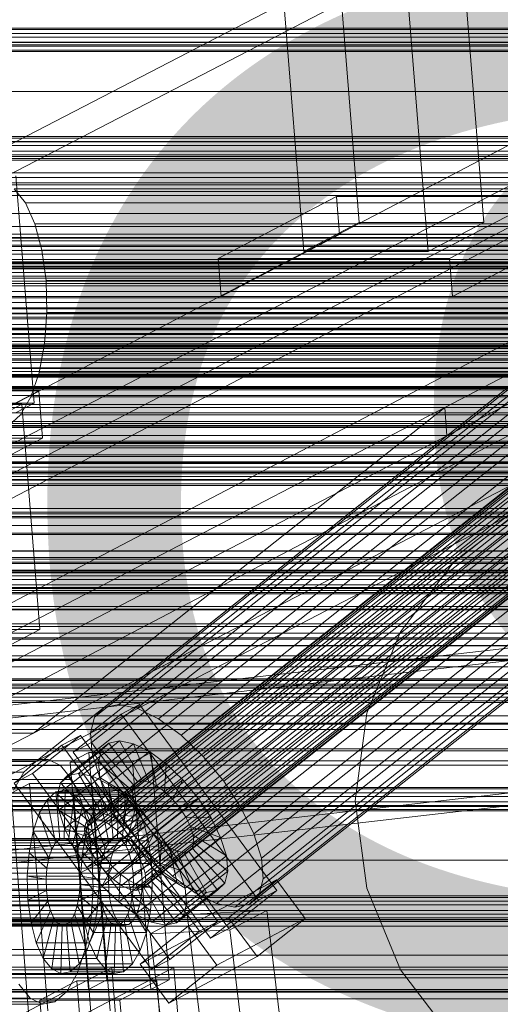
# Model space of a CAD drawing. Header units: millimetres. Extents: x -4738 to 65662, y -68080 to 6847.
# Tile 169 of 256: x -1139 to -1040, y -33972 to -33768. Entities that reach past the tile are written whole.
import ezdxf

# ---------------------------------------------------------------- set-up
doc = ezdxf.new("R2010")
doc.units = ezdxf.units.MM
for name, color, linetype, lineweight in [('COTAS_O', 1, 'Continuous', 0), ('frontal_briquetadora', 7, 'Continuous', 0), ('frontal_C03', 7, 'Continuous', 0), ('frontal_C10', 7, 'Continuous', 0), ('frontal_dosificador', 7, 'Continuous', 0), ('frontal_secador', 7, 'Continuous', 0)]:
    doc.layers.add(name, color=color, linetype=linetype, lineweight=lineweight)
doc.dimstyles.new('R19_100', dxfattribs={"dimtxt": 250, "dimasz": 150, "dimexe": 150, "dimexo": 80, "dimgap": 100, "dimtad": 1, "dimtih": 1, "dimtoh": 1, "dimdsep": 46, "dimcen": 0.09, "dimadec": 0, "dimazin": 0, "dimtfac": 1, "dimtdec": 4, "dimtofl": 0, "dimtmove": 0, "dimatfit": 3, "dimfxl": 1, "dimtolj": 1, "dimtzin": 0, "dimarcsym": 0})

# ---------------------------------------------------------------- blocks, each defined once
blk = doc.blocks.new('DIM_R31_47')
at = {"layer": 'COTAS_O'}
for p, q in [((-1725, -31700), (-1025, -31700)), ((-1025, -31700), (-1070, -31850)), ((-1025, -34400), (-1025, -31700)), ((-1025, -31700), (-980, -31850)), ((-1025, -34400), (-1070, -34250)), ((-1025, -34400), (-980, -34250)), ((-1725, -34400), (-1025, -34400))]:
    blk.add_line(p, q, dxfattribs=at)
blk.add_text('2700 O', height=250, rotation=90, dxfattribs=at).set_placement((-1125, -33050))
blk = doc.blocks.new('DIM_R31_48')
at = {"layer": 'COTAS_O'}
for p, q in [((-1725, -33700), (-1575, -33655)), ((1725, -33700), (1575, -33655)), ((-1725, -34400), (-1725, -33700)), ((-1725, -33700), (1725, -33700)), ((-1725, -33700), (-1575, -33745)), ((1725, -33700), (1575, -33745)), ((1725, -34400), (1725, -33700))]:
    blk.add_line(p, q, dxfattribs=at)
blk.add_text('3450 O', height=250, dxfattribs=at).set_placement((0, -33600))
blk = doc.blocks.new('DIM_R31_53')
at = {"layer": 'COTAS_O'}
for p, q in [((-1480, -33670), (-780, -33670)), ((-780, -33670), (-825, -33820)), ((-780, -36000), (-780, -33670)), ((-780, -33670), (-735, -33820)), ((-780, -36000), (-825, -35850)), ((-780, -36000), (-735, -35850)), ((-1480, -36000), (-780, -36000))]:
    blk.add_line(p, q, dxfattribs=at)
blk.add_text('2330 O', height=250, rotation=90, dxfattribs=at).set_placement((-880, -34835))
blk = doc.blocks.new('DIM_R31_55')
at = {"layer": 'COTAS_O'}
for p, q in [((-1400, -33000), (-700, -33000)), ((-700, -33000), (-745, -33150)), ((-700, -36000), (-700, -33000)), ((-700, -33000), (-655, -33150)), ((-700, -36000), (-745, -35850)), ((-700, -36000), (-655, -35850)), ((-1400, -36000), (-700, -36000))]:
    blk.add_line(p, q, dxfattribs=at)
blk.add_text('3000 O', height=250, rotation=90, dxfattribs=at).set_placement((-800, -34500))

msp = doc.modelspace()

# ---------------------------------------------------------------- linework, layer by layer
at = {"layer": 'frontal_briquetadora'}
for p, q in [((-630, -33900), (-1405, -33900)), ((-630, -33900.878), (-1405, -33900.878)), ((-1260, -33901), (-900, -33901)), ((-1260, -33906.194), (-900, -33906.194)), ((-630, -33907.878), (-1405, -33907.878)), ((-630, -33913.97), (-1405, -33913.97)), ((-630, -33921.759), (-1405, -33921.759)), ((-630, -33931.209), (-1405, -33931.209)), ((-630, -33942.282), (-1405, -33942.282)), ((-630, -33954.93), (-1405, -33954.93)), ((-630, -33969.097), (-1405, -33969.097))]:
    msp.add_line(p, q, dxfattribs=at)
at = {"layer": 'frontal_C03'}
for p, q in [((1250, -33770.033), (-1250, -33770.033)), ((1250, -33770.35), (-1250, -33770.35)), ((1250, -33771.144), (-1250, -33771.144)), ((-1250, -33771.908), (1250, -33771.908)), ((1250, -33773.031), (-1250, -33773.031)), ((1250, -33773.795), (-1250, -33773.795)), ((1250, -33774.589), (-1250, -33774.589)), ((1250, -33774.906), (-1250, -33774.906)), ((1250, -33792.491), (-1250, -33792.491)), ((1250, -33792.808), (-1250, -33792.808)), ((1250, -33793.602), (-1250, -33793.602)), ((-1250, -33794.366), (1250, -33794.366)), ((1250, -33795.489), (-1250, -33795.489)), ((1250, -33796.253), (-1250, -33796.253)), ((1250, -33797.047), (-1250, -33797.047)), ((1250, -33797.363), (-1250, -33797.363)), ((1250, -33814.949), (-1250, -33814.949)), ((1250, -33815.265), (-1250, -33815.265)), ((1250, -33816.059), (-1250, -33816.059)), ((-1250, -33816.823), (1250, -33816.823)), ((1250, -33817.946), (-1250, -33817.946)), ((1250, -33818.71), (-1250, -33818.71)), ((1250, -33819.504), (-1250, -33819.504)), ((1250, -33819.821), (-1250, -33819.821)), ((1250, -33825.584), (-1250, -33825.584)), ((1250, -33825.878), (-1250, -33825.878)), ((1250, -33829.043), (-1250, -33829.043)), ((1250, -33829.881), (-1250, -33829.881)), ((1250, -33835.73), (-1250, -33835.73)), ((1250, -33836.983), (-1250, -33836.983)), ((1250, -33837.406), (-1250, -33837.406)), ((1250, -33837.723), (-1250, -33837.723)), ((1250, -33838.517), (-1250, -33838.517)), ((-1250, -33839.281), (1250, -33839.281)), ((1496, -33840.377), (-1496, -33840.377)), ((1496, -33840.495), (-1496, -33840.495)), ((1250, -33840.404), (-1250, -33840.404)), ((1250, -33841.168), (-1250, -33841.168)), ((1496, -33841.761), (-1496, -33841.761)), ((1496, -33842.096), (-1496, -33842.096)), ((1250, -33841.962), (-1250, -33841.962)), ((1250, -33842.279), (-1250, -33842.279)), ((1496, -33844.435), (-1496, -33844.435)), ((1496, -33844.937), (-1496, -33844.937)), ((-1250, -33844.625), (1250, -33844.625)), ((1250, -33846.104), (-1250, -33846.104)), ((-1496, -33847.994), (1496, -33847.994)), ((1496, -33848.585), (-1496, -33848.585)), ((1496, -33851.894), (-1496, -33851.894)), ((1496, -33852.485), (-1496, -33852.485)), ((1496, -33855.542), (-1496, -33855.542)), ((1250, -33854.375), (-1250, -33854.375)), ((1496, -33856.043), (-1496, -33856.043)), ((1250, -33855.854), (-1250, -33855.854)), ((1250, -33856.542), (-1250, -33856.542)), ((1250, -33856.918), (-1250, -33856.918)), ((1496, -33858.383), (-1496, -33858.383)), ((1496, -33858.718), (-1496, -33858.718)), ((1250, -33859.864), (-1250, -33859.864)), ((1496, -33859.984), (-1496, -33859.984)), ((1496, -33860.101), (-1496, -33860.101)), ((1250, -33860.181), (-1250, -33860.181)), ((1250, -33860.974), (-1250, -33860.974)), ((-1250, -33861.739), (1250, -33861.739)), ((1250, -33862.042), (-1250, -33862.042)), ((1250, -33862.862), (-1250, -33862.862)), ((1250, -33863.495), (-1250, -33863.495)), ((1250, -33863.626), (-1250, -33863.626)), ((1250, -33864.42), (-1250, -33864.42)), ((1250, -33864.736), (-1250, -33864.736)), ((1250, -33864.749), (-1250, -33864.749)), ((1250, -33869.528), (-1250, -33869.528)), ((1250, -33870.598), (-1250, -33870.598)), ((1250, -33871.133), (-1250, -33871.133)), ((1250, -33871.435), (-1250, -33871.435)), ((1250, -33874.601), (-1250, -33874.601)), ((1250, -33874.895), (-1250, -33874.895)), ((1496, -33878.238), (-1496, -33878.238)), ((1496, -33878.356), (-1496, -33878.356)), ((1496, -33879.622), (-1496, -33879.622)), ((1496, -33879.957), (-1496, -33879.957)), ((-1579, -33880.615), (1579, -33880.615)), ((1496, -33882.297), (-1496, -33882.297)), ((-1250, -33880.914), (1250, -33880.914)), ((1250, -33882.322), (-1250, -33882.322)), ((1496, -33882.798), (-1496, -33882.798)), ((1250, -33882.638), (-1250, -33882.638)), ((1250, -33882.807), (-1250, -33882.807)), ((1250, -33883.432), (-1250, -33883.432)), ((-1250, -33884.196), (1250, -33884.196)), ((-1496, -33885.855), (1496, -33885.855)), ((1250, -33885.319), (-1250, -33885.319)), ((1250, -33886.083), (-1250, -33886.083)), ((1496, -33886.446), (-1496, -33886.446)), ((1250, -33886.877), (-1250, -33886.877)), ((1250, -33887.194), (-1250, -33887.194)), ((1496, -33889.755), (-1496, -33889.755)), ((1496, -33890.346), (-1496, -33890.346)), ((1496, -33893.403), (-1496, -33893.403)), ((1496, -33893.905), (-1496, -33893.905)), ((1250, -33893.394), (-1250, -33893.394)), ((1496, -33896.244), (-1496, -33896.244)), ((1496, -33896.579), (-1496, -33896.579)), ((1250, -33895.287), (-1250, -33895.287)), ((1496, -33897.845), (-1496, -33897.845)), ((1496, -33897.963), (-1496, -33897.963)), ((1250, -33904.779), (-1250, -33904.779)), ((1250, -33905.068), (-1250, -33905.068)), ((1250, -33905.096), (-1250, -33905.096)), ((1250, -33905.89), (-1250, -33905.89)), ((-1250, -33906.654), (1250, -33906.654)), ((1250, -33906.673), (-1250, -33906.673)), ((1250, -33907.777), (-1250, -33907.777)), ((1250, -33908.541), (-1250, -33908.541)), ((1250, -33909.335), (-1250, -33909.335)), ((1250, -33909.652), (-1250, -33909.652)), ((1250, -33914.159), (-1250, -33914.159)), ((1250, -33915.232), (-1250, -33915.232)), ((1250, -33919.283), (-1250, -33919.283)), ((1250, -33919.66), (-1250, -33919.66)), ((-1579, -33922.615), (1579, -33922.615)), ((1250, -33927.237), (-1250, -33927.237)), ((1250, -33927.553), (-1250, -33927.553)), ((1250, -33928.347), (-1250, -33928.347)), ((-1250, -33929.112), (1250, -33929.112)), ((1250, -33930.234), (-1250, -33930.234)), ((1250, -33930.999), (-1250, -33930.999)), ((1250, -33931.793), (-1250, -33931.793)), ((1250, -33932.109), (-1250, -33932.109)), ((1250, -33949.694), (-1250, -33949.694)), ((1250, -33950.011), (-1250, -33950.011)), ((1250, -33950.805), (-1250, -33950.805)), ((-1250, -33951.569), (1250, -33951.569)), ((1250, -33952.692), (-1250, -33952.692)), ((1250, -33953.456), (-1250, -33953.456)), ((1250, -33954.25), (-1250, -33954.25)), ((1250, -33954.567), (-1250, -33954.567))]:
    msp.add_line(p, q, dxfattribs=at)
at = {"layer": 'frontal_C10'}
for p, q in [((-819.886, -33679.922), (-1279.266, -33920.495)), ((-1242.446, -33920.495), (-783.067, -33679.922)), ((-1146.168, -33796.641), (-973.846, -33707.108)), ((-973.38, -33712.988), (-1145.702, -33802.521)), ((-1276.132, -33959.683), (-816.753, -33719.11)), ((-1239.313, -33959.683), (-779.933, -33719.11)), ((-1076.126, -33723.317), (-1069.171, -33810.301)), ((-1043.397, -33810.301), (-1050.353, -33723.317)), ((-1080.656, -33816.315), (-1087.611, -33729.331)), ((-1061.837, -33729.331), (-1054.882, -33816.315)), ((-821.707, -33729.188), (-1051.469, -33848.566)), ((-1051.002, -33854.446), (-821.24, -33735.068)), ((-962.341, -33784.192), (-1121.964, -33910.666)), ((-959.319, -33783.568), (-1118.942, -33910.043)), ((-955.476, -33784.376), (-1115.099, -33910.851)), ((-964.339, -33786.204), (-1123.962, -33912.678)), ((-940.564, -33787.946), (-1125.727, -33934.656)), ((-939.857, -33787.233), (-1125.019, -33933.943)), ((-938.785, -33787.012), (-1123.948, -33933.722)), ((-937.424, -33787.298), (-1122.587, -33934.009)), ((-935.865, -33788.072), (-1121.028, -33934.783)), ((-951.077, -33786.56), (-1110.7, -33913.035)), ((-940.86, -33789.103), (-1126.023, -33935.813)), ((-940.725, -33790.624), (-1125.887, -33937.334)), ((-965.175, -33789.468), (-1124.798, -33915.943)), ((-934.215, -33789.281), (-1119.377, -33935.992)), ((-946.419, -33789.972), (-1106.042, -33916.447)), ((-940.167, -33792.406), (-1125.329, -33939.117)), ((-932.586, -33790.843), (-1117.748, -33937.553)), ((-1116.251, -33939.361), (-931.089, -33792.65)), ((-964.792, -33793.762), (-1124.415, -33920.236)), ((-939.224, -33794.328), (-1124.387, -33941.039)), ((-929.826, -33794.581), (-1114.988, -33941.291)), ((-941.822, -33794.379), (-1101.444, -33920.853)), ((-1256.266, -33916.019), (-1026.503, -33796.641)), ((-1146.168, -33796.641), (-1026.503, -33796.641)), ((-1136.601, -33916.019), (-906.839, -33796.641)), ((-937.961, -33796.259), (-1123.124, -33942.969)), ((-928.883, -33796.503), (-1114.046, -33943.213)), ((-936.465, -33798.066), (-1121.627, -33944.777)), ((-928.325, -33798.285), (-1113.488, -33944.996)), ((-1136.476, -33847.688), (-1140.236, -33800.663)), ((-963.217, -33798.792), (-1122.84, -33925.266)), ((-934.835, -33799.628), (-1119.998, -33946.338)), ((-928.19, -33799.806), (-1113.352, -33946.517)), ((-1097.22, -33925.955), (-937.597, -33799.48)), ((-1026.037, -33802.521), (-1255.799, -33921.899)), ((-445.338, -33800.968), (-1227.761, -33800.968)), ((-1026.037, -33802.521), (-1145.702, -33802.521)), ((-906.372, -33802.521), (-1145.702, -33802.521)), ((-903.788, -33802.051), (-1143.117, -33802.051)), ((-906.372, -33802.521), (-1136.135, -33921.899)), ((-933.185, -33800.837), (-1118.348, -33947.547)), ((-931.626, -33801.611), (-1116.789, -33948.321)), ((-930.265, -33801.897), (-1115.427, -33948.607)), ((-929.194, -33801.676), (-1114.356, -33948.387)), ((-928.486, -33800.963), (-1113.648, -33947.673)), ((-908.821, -33804.687), (-1148.15, -33804.687)), ((-1138.243, -33806.209), (-1140.573, -33803.309)), ((-901.244, -33803.309), (-1140.573, -33803.309)), ((-960.557, -33804.216), (-1120.18, -33930.691)), ((-1136.286, -33810.554), (-1138.243, -33806.209)), ((-898.914, -33806.209), (-1138.243, -33806.209)), ((-1073.866, -33804.933), (-1098.366, -33817.764)), ((-934.033, -33804.929), (-1093.656, -33931.403)), ((-1026, -33804.933), (-1073.866, -33804.933)), ((-1073.866, -33804.933), (-1073.239, -33812.771)), ((-1050.5, -33817.764), (-1026, -33804.933)), ((-910.967, -33808.401), (-1150.297, -33808.401)), ((-1134.835, -33816.047), (-1136.286, -33810.554)), ((-896.957, -33810.554), (-1136.286, -33810.554)), ((-956.993, -33809.665), (-1116.616, -33936.139)), ((-931.373, -33810.353), (-1090.996, -33936.828)), ((-1080.656, -33816.315), (-1069.171, -33810.301)), ((-1069.171, -33810.301), (-1043.397, -33810.301)), ((-1043.397, -33810.301), (-1054.882, -33816.315)), ((-1247.208, -33811.152), (-464.785, -33811.152)), ((-1226.821, -33812.724), (-444.398, -33812.724)), ((-1097.74, -33825.601), (-1073.239, -33812.771)), ((-1073.239, -33812.771), (-1025.373, -33812.771)), ((-1025.373, -33812.771), (-1049.874, -33825.601)), ((-912.665, -33813.411), (-1151.994, -33813.411)), ((-952.768, -33814.766), (-1112.391, -33941.241)), ((-1133.988, -33822.314), (-1134.835, -33816.047)), ((-895.505, -33816.047), (-1134.835, -33816.047)), ((-929.798, -33815.383), (-1089.421, -33941.858)), ((-1054.882, -33816.315), (-1080.656, -33816.315)), ((-888.519, -33818.588), (-1160.986, -33818.588)), ((-887.603, -33818.422), (-1160.07, -33818.422)), ((-886.701, -33818.868), (-1159.169, -33818.868)), ((-1098.366, -33817.764), (-1050.5, -33817.764)), ((-1097.74, -33825.601), (-1098.366, -33817.764)), ((-1050.5, -33817.764), (-1049.874, -33825.601)), ((-890.147, -33820.672), (-1162.614, -33820.672)), ((-889.386, -33819.356), (-1161.853, -33819.356)), ((-885.876, -33819.895), (-1158.343, -33819.895)), ((-913.798, -33819.373), (-1153.127, -33819.373)), ((-948.171, -33819.173), (-1107.793, -33945.647)), ((-929.415, -33819.677), (-1089.038, -33946.151)), ((-463.845, -33822.908), (-1246.268, -33822.908)), ((-890.748, -33822.447), (-1163.215, -33822.447)), ((-885.182, -33821.435), (-1157.649, -33821.435)), ((-1133.805, -33828.928), (-1133.988, -33822.314)), ((-1133.988, -33822.314), (-894.659, -33822.314)), ((-943.513, -33822.585), (-1103.136, -33949.059)), ((-930.251, -33822.941), (-1089.874, -33949.415)), ((-891.15, -33824.56), (-1163.617, -33824.56)), ((-884.668, -33823.381), (-1157.135, -33823.381)), ((-939.113, -33824.769), (-1098.736, -33951.243)), ((-932.248, -33824.953), (-1091.871, -33951.428)), ((-891.324, -33826.866), (-1163.791, -33826.866)), ((-1156.835, -33825.601), (-884.368, -33825.601)), ((-914.29, -33825.884), (-1153.619, -33825.884)), ((-1049.874, -33825.601), (-1097.74, -33825.601)), ((-935.271, -33825.577), (-1094.894, -33952.051)), ((-891.259, -33829.21), (-1163.726, -33829.21)), ((-884.303, -33827.945), (-1156.77, -33827.945)), ((-1134.296, -33835.438), (-1133.805, -33828.928)), ((-894.475, -33828.928), (-1133.805, -33828.928)), ((-884.477, -33830.252), (-1156.944, -33830.252)), ((-890.959, -33831.431), (-1163.426, -33831.431)), ((-890.445, -33833.377), (-1162.912, -33833.377)), ((-884.879, -33832.365), (-1157.346, -33832.365)), ((-914.106, -33832.498), (-1153.435, -33832.498)), ((-889.751, -33834.916), (-1162.218, -33834.916)), ((-886.241, -33835.456), (-1158.708, -33835.456)), ((-885.48, -33834.14), (-1157.947, -33834.14)), ((-1135.429, -33841.401), (-1134.296, -33835.438)), ((-894.967, -33835.438), (-1134.296, -33835.438)), ((-888.926, -33835.944), (-1161.393, -33835.944)), ((-888.024, -33836.39), (-1160.491, -33836.39)), ((-887.109, -33836.223), (-1159.576, -33836.223)), ((-913.26, -33838.765), (-1152.589, -33838.765)), ((-1137.127, -33846.41), (-1135.429, -33841.401)), ((-896.1, -33841.401), (-1135.429, -33841.401)), ((-1153.859, -33854.75), (-1135.484, -33845.127)), ((-911.808, -33844.258), (-1151.138, -33844.258)), ((-1135.484, -33845.127), (-1148.371, -33845.127)), ((-1134.701, -33854.924), (-1135.484, -33845.127)), ((-1149.363, -33847.688), (-1136.476, -33847.688)), ((-1136.476, -33847.688), (-1140.304, -33849.693)), ((-1139.273, -33850.124), (-1137.127, -33846.41)), ((-897.798, -33846.41), (-1137.127, -33846.41)), ((-1051.469, -33848.566), (-1426.748, -34043.548)), ((-1139.002, -33847.934), (-1155.571, -33847.934)), ((-909.851, -33848.602), (-1149.18, -33848.602)), ((-1146.659, -33851.944), (-1139.002, -33847.934)), ((-1135.274, -33894.568), (-1139.002, -33847.934)), ((-1136.601, -33916.019), (-1051.469, -33848.566)), ((-1051.469, -33848.566), (-1051.002, -33854.446)), ((-907.521, -33851.502), (-1146.85, -33851.502)), ((-1141.722, -33852.29), (-1139.273, -33850.124)), ((-899.944, -33850.124), (-1139.273, -33850.124)), ((-904.977, -33852.76), (-1144.306, -33852.76)), ((-902.393, -33852.29), (-1141.722, -33852.29)), ((-1426.281, -34049.429), (-1051.002, -33854.446)), ((-1134.701, -33854.924), (-1153.076, -33864.547)), ((-1147.588, -33854.924), (-1134.701, -33854.924)), ((-1051.002, -33854.446), (-1136.135, -33921.899)), ((-796.795, -33870.674), (-1271.058, -33925.104)), ((-1248.046, -33925.104), (-773.782, -33870.674)), ((-617.66, -33890.501), (-1400.083, -33890.501)), ((-1151.843, -33894.568), (-1135.274, -33894.568)), ((-1135.274, -33894.568), (-1142.93, -33898.577)), ((-1419.53, -33900.685), (-637.107, -33900.685)), ((-1270.533, -33955.074), (-796.269, -33900.644)), ((-1247.52, -33955.074), (-773.257, -33900.644)), ((-1399.143, -33902.257), (-616.72, -33902.257)), ((-1114.653, -33910.068), (-1124.585, -33917.938)), ((-1121.964, -33910.666), (-1123.962, -33912.678)), ((-1118.942, -33910.043), (-1121.964, -33910.666)), ((-1115.099, -33910.851), (-1118.942, -33910.043)), ((-1118.471, -33912.073), (-1114.653, -33910.068)), ((-1110.7, -33913.035), (-1115.099, -33910.851)), ((-1086.218, -33948.583), (-1114.653, -33910.068)), ((-636.167, -33912.441), (-1418.59, -33912.441)), ((-1128.403, -33919.942), (-1118.471, -33912.073)), ((-1123.962, -33912.678), (-1124.798, -33915.943)), ((-1118.471, -33912.073), (-1090.037, -33950.588)), ((-1106.042, -33916.447), (-1110.7, -33913.035)), ((-1511.88, -34111.002), (-1136.601, -33916.019)), ((-1256.266, -33916.019), (-1136.601, -33916.019)), ((-1126.871, -33916.483), (-1136.803, -33924.353)), ((-1130.689, -33918.488), (-1126.871, -33916.483)), ((-1098.437, -33954.999), (-1126.871, -33916.483)), ((-1124.798, -33915.943), (-1124.415, -33920.236)), ((-1101.444, -33920.853), (-1106.042, -33916.447)), ((-1140.621, -33926.358), (-1130.689, -33918.488)), ((-1130.689, -33918.488), (-1102.255, -33957.003)), ((-1121.011, -33918.05), (-1129.524, -33924.795)), ((-1124.585, -33917.938), (-1128.403, -33919.942)), ((-1118.75, -33917.583), (-1127.263, -33924.329)), ((-1124.585, -33917.938), (-1096.15, -33956.453)), ((-1115.876, -33918.188), (-1124.389, -33924.933)), ((-1122.505, -33919.555), (-1121.011, -33918.05)), ((-1121.011, -33918.05), (-1118.75, -33917.583)), ((-1115.087, -33926.074), (-1121.011, -33918.05)), ((-1114.016, -33925.853), (-1118.75, -33917.583)), ((-1118.75, -33917.583), (-1115.876, -33918.188)), ((-1112.655, -33926.139), (-1115.876, -33918.188)), ((-1115.876, -33918.188), (-1112.584, -33919.822)), ((-1122.505, -33919.555), (-1131.018, -33926.301)), ((-1125.146, -33920.04), (-1128.974, -33922.045)), ((-1099.969, -33958.458), (-1128.403, -33919.942)), ((-1112.259, -33920.04), (-1125.146, -33920.04)), ((-1125.146, -33920.04), (-1121.386, -33967.065)), ((-1124.415, -33920.236), (-1122.84, -33925.266)), ((-1123.13, -33921.997), (-1122.505, -33919.555)), ((-1115.795, -33926.787), (-1122.505, -33919.555)), ((-1112.584, -33919.822), (-1121.098, -33926.567)), ((-1116.087, -33922.045), (-1112.259, -33920.04)), ((-1111.096, -33926.913), (-1112.584, -33919.822)), ((-1112.584, -33919.822), (-1109.101, -33922.374)), ((-1108.499, -33967.065), (-1112.259, -33920.04)), ((-1097.22, -33925.955), (-1101.444, -33920.853)), ((-1136.135, -33921.899), (-1511.413, -34116.882)), ((-1136.135, -33921.899), (-1375.464, -33921.899)), ((-1133.55, -33921.429), (-1372.88, -33921.429)), ((-1131.006, -33922.687), (-1370.336, -33922.687)), ((-1136.135, -33921.899), (-1255.799, -33921.899)), ((-1138.583, -33924.065), (-1136.135, -33921.899)), ((-1136.135, -33921.899), (-1133.55, -33921.429)), ((-1133.55, -33921.429), (-1131.006, -33922.687)), ((-1123.13, -33921.997), (-1131.643, -33928.742)), ((-1131.006, -33922.687), (-1128.676, -33925.586)), ((-1128.974, -33922.045), (-1116.087, -33922.045)), ((-1125.214, -33969.07), (-1128.974, -33922.045)), ((-1116.091, -33927.943), (-1123.13, -33921.997)), ((-1122.844, -33925.209), (-1123.13, -33921.997)), ((-1109.101, -33922.374), (-1117.614, -33929.119)), ((-1116.087, -33922.045), (-1112.327, -33969.07)), ((-1109.445, -33928.122), (-1109.101, -33922.374)), ((-1109.101, -33922.374), (-1105.661, -33925.67)), ((-1138.583, -33924.065), (-1377.913, -33924.065)), ((-1140.73, -33927.779), (-1138.583, -33924.065)), ((-1136.803, -33924.353), (-1140.621, -33926.358)), ((-1136.803, -33924.353), (-1108.369, -33962.868)), ((-1129.524, -33924.795), (-1131.018, -33926.301)), ((-1127.263, -33924.329), (-1129.524, -33924.795)), ((-1129.524, -33924.795), (-1123.6, -33932.819)), ((-1124.389, -33924.933), (-1127.263, -33924.329)), ((-1127.263, -33924.329), (-1122.529, -33932.598)), ((-1121.098, -33926.567), (-1124.389, -33924.933)), ((-1124.389, -33924.933), (-1121.168, -33932.885)), ((-1128.676, -33925.586), (-1368.006, -33925.586)), ((-1137.396, -33926.455), (-1141.224, -33928.46)), ((-1112.187, -33964.873), (-1140.621, -33926.358)), ((-1124.509, -33926.455), (-1137.396, -33926.455)), ((-1137.396, -33926.455), (-1133.636, -33973.481)), ((-1131.018, -33926.301), (-1131.643, -33928.742)), ((-1122.844, -33925.209), (-1131.357, -33931.954)), ((-1131.018, -33926.301), (-1124.308, -33933.532)), ((-1128.676, -33925.586), (-1126.719, -33929.931)), ((-1128.337, -33928.46), (-1124.509, -33926.455)), ((-1120.749, -33973.481), (-1124.509, -33926.455)), ((-1124.308, -33933.532), (-1115.795, -33926.787)), ((-1123.6, -33932.819), (-1115.087, -33926.074)), ((-1115.955, -33929.465), (-1122.844, -33925.209)), ((-1121.666, -33928.971), (-1122.844, -33925.209)), ((-1122.84, -33925.266), (-1120.18, -33930.691)), ((-1122.529, -33932.598), (-1114.016, -33925.853)), ((-1121.168, -33932.885), (-1112.655, -33926.139)), ((-1117.614, -33929.119), (-1121.098, -33926.567)), ((-1121.098, -33926.567), (-1119.609, -33933.658)), ((-1119.609, -33933.658), (-1111.096, -33926.913)), ((-1115.795, -33926.787), (-1116.091, -33927.943)), ((-1115.087, -33926.074), (-1115.795, -33926.787)), ((-1114.016, -33925.853), (-1115.087, -33926.074)), ((-1105.661, -33925.67), (-1114.174, -33932.416)), ((-1112.655, -33926.139), (-1114.016, -33925.853)), ((-1111.096, -33926.913), (-1112.655, -33926.139)), ((-1109.445, -33928.122), (-1111.096, -33926.913)), ((-1107.816, -33929.684), (-1105.661, -33925.67)), ((-1105.661, -33925.67), (-1102.501, -33929.486)), ((-1093.656, -33931.403), (-1097.22, -33925.955)), ((-1141.224, -33928.46), (-1128.337, -33928.46)), ((-1137.464, -33975.486), (-1141.224, -33928.46)), ((-1131.951, -33928.169), (-1133.783, -33929.789)), ((-1130.018, -33927.817), (-1131.951, -33928.169)), ((-1131.951, -33928.169), (-1131.168, -33937.966)), ((-1120.905, -33928.169), (-1131.951, -33928.169)), ((-1131.643, -33928.742), (-1124.604, -33934.689)), ((-1131.643, -33928.742), (-1131.357, -33931.954)), ((-1130.018, -33927.817), (-1130.252, -33937.799)), ((-1121.666, -33928.971), (-1130.179, -33935.717)), ((-1128.115, -33928.758), (-1130.018, -33927.817)), ((-1118.972, -33927.817), (-1130.018, -33927.817)), ((-1128.115, -33928.758), (-1129.351, -33938.245)), ((-1128.337, -33928.46), (-1124.577, -33975.486)), ((-1126.372, -33930.927), (-1128.115, -33928.758)), ((-1117.069, -33928.758), (-1128.115, -33928.758)), ((-1124.604, -33934.689), (-1116.091, -33927.943)), ((-1122.737, -33929.789), (-1120.905, -33928.169)), ((-1115.397, -33931.247), (-1121.666, -33928.971)), ((-1119.676, -33933.029), (-1121.666, -33928.971)), ((-1120.905, -33928.169), (-1118.972, -33927.817)), ((-1120.122, -33937.966), (-1120.905, -33928.169)), ((-1119.206, -33937.799), (-1118.972, -33927.817)), ((-1118.972, -33927.817), (-1117.069, -33928.758)), ((-1118.305, -33938.245), (-1117.069, -33928.758)), ((-1117.958, -33934.867), (-1109.445, -33928.122)), ((-1117.614, -33929.119), (-1117.958, -33934.867)), ((-1114.174, -33932.416), (-1117.614, -33929.119)), ((-1117.069, -33928.758), (-1115.326, -33930.927)), ((-1116.091, -33927.943), (-1115.955, -33929.465)), ((-1107.816, -33929.684), (-1109.445, -33928.122)), ((-1126.719, -33929.931), (-1366.048, -33929.931)), ((-1133.783, -33929.789), (-1135.389, -33932.567)), ((-1133.783, -33929.789), (-1132.036, -33938.733)), ((-1122.737, -33929.789), (-1133.783, -33929.789)), ((-1126.372, -33930.927), (-1128.525, -33939.272)), ((-1126.719, -33929.931), (-1125.268, -33935.424)), ((-1124.908, -33934.177), (-1126.372, -33930.927)), ((-1115.326, -33930.927), (-1126.372, -33930.927)), ((-1124.469, -33936.21), (-1115.955, -33929.465)), ((-1124.343, -33932.567), (-1122.737, -33929.789)), ((-1123.91, -33937.993), (-1115.397, -33931.247)), ((-1120.99, -33938.733), (-1122.737, -33929.789)), ((-1120.18, -33930.691), (-1116.616, -33936.139)), ((-1117.479, -33939.272), (-1115.326, -33930.927)), ((-1116.329, -33936.429), (-1107.816, -33929.684)), ((-1115.955, -33929.465), (-1115.397, -33931.247)), ((-1115.397, -33931.247), (-1114.455, -33933.169)), ((-1115.326, -33930.927), (-1113.862, -33934.177)), ((-1111.014, -33936.232), (-1102.501, -33929.486)), ((-1106.319, -33931.491), (-1107.816, -33929.684)), ((-1102.501, -33929.486), (-1106.319, -33931.491)), ((-1102.501, -33929.486), (-1099.835, -33933.562)), ((-1135.389, -33932.567), (-1136.659, -33936.314)), ((-1135.389, -33932.567), (-1132.796, -33940.049)), ((-1124.343, -33932.567), (-1135.389, -33932.567)), ((-1131.357, -33931.954), (-1124.469, -33936.21)), ((-1131.357, -33931.954), (-1130.179, -33935.717)), ((-1119.676, -33933.029), (-1128.189, -33939.774)), ((-1125.613, -33936.314), (-1124.343, -33932.567)), ((-1121.75, -33940.049), (-1124.343, -33932.567)), ((-1124.308, -33933.532), (-1123.6, -33932.819)), ((-1123.6, -33932.819), (-1122.529, -33932.598)), ((-1122.968, -33939.914), (-1114.455, -33933.169)), ((-1122.529, -33932.598), (-1121.168, -33932.885)), ((-1121.168, -33932.885), (-1119.609, -33933.658)), ((-1114.455, -33933.169), (-1119.676, -33933.029)), ((-1117.01, -33937.104), (-1119.676, -33933.029)), ((-1114.174, -33932.416), (-1116.329, -33936.429)), ((-1106.319, -33931.491), (-1114.832, -33938.236)), ((-1114.455, -33933.169), (-1113.192, -33935.1)), ((-1111.014, -33936.232), (-1114.174, -33932.416)), ((-1105.056, -33933.422), (-1106.319, -33931.491)), ((-1090.996, -33936.828), (-1093.656, -33931.403)), ((-1124.908, -33934.177), (-1127.832, -33940.812)), ((-1125.727, -33934.656), (-1126.023, -33935.813)), ((-1125.019, -33933.943), (-1125.727, -33934.656)), ((-1123.948, -33933.722), (-1125.019, -33933.943)), ((-1123.822, -33938.286), (-1124.908, -33934.177)), ((-1113.862, -33934.177), (-1124.908, -33934.177)), ((-1124.604, -33934.689), (-1124.308, -33933.532)), ((-1124.469, -33936.21), (-1124.604, -33934.689)), ((-1122.587, -33934.009), (-1123.948, -33933.722)), ((-1121.028, -33934.783), (-1122.587, -33934.009)), ((-1121.705, -33941.845), (-1113.192, -33935.1)), ((-1119.377, -33935.992), (-1121.028, -33934.783)), ((-1119.609, -33933.658), (-1117.958, -33934.867)), ((-1117.958, -33934.867), (-1116.329, -33936.429)), ((-1113.192, -33935.1), (-1117.01, -33937.104)), ((-1116.786, -33940.812), (-1113.862, -33934.177)), ((-1113.862, -33934.177), (-1112.777, -33938.286)), ((-1113.57, -33940.167), (-1105.056, -33933.422)), ((-1113.192, -33935.1), (-1111.695, -33936.907)), ((-1112.627, -33942.089), (-1104.114, -33935.344)), ((-1099.835, -33933.562), (-1108.348, -33940.307)), ((-1104.114, -33935.344), (-1105.056, -33933.422)), ((-1105.056, -33933.422), (-1099.835, -33933.562)), ((-1103.556, -33937.126), (-1104.114, -33935.344)), ((-1104.114, -33935.344), (-1097.845, -33937.619)), ((-1099.835, -33933.562), (-1097.845, -33937.619)), ((-1125.268, -33935.424), (-1364.597, -33935.424)), ((-1136.659, -33936.314), (-1137.506, -33940.775)), ((-1136.659, -33936.314), (-1133.398, -33941.824)), ((-1125.613, -33936.314), (-1136.659, -33936.314)), ((-1130.179, -33935.717), (-1123.91, -33937.993)), ((-1130.179, -33935.717), (-1128.189, -33939.774)), ((-1126.46, -33940.775), (-1125.613, -33936.314)), ((-1126.023, -33935.813), (-1125.887, -33937.334)), ((-1125.887, -33937.334), (-1125.329, -33939.117)), ((-1122.352, -33941.824), (-1125.613, -33936.314)), ((-1117.01, -33937.104), (-1125.523, -33943.85)), ((-1125.268, -33935.424), (-1124.421, -33941.691)), ((-1123.91, -33937.993), (-1124.469, -33936.21)), ((-1120.208, -33943.653), (-1111.695, -33936.907)), ((-1117.748, -33937.553), (-1119.377, -33935.992)), ((-1113.85, -33940.921), (-1117.01, -33937.104)), ((-1116.616, -33936.139), (-1112.391, -33941.241)), ((-1116.329, -33936.429), (-1114.832, -33938.236)), ((-1114.832, -33938.236), (-1111.014, -33936.232)), ((-1111.695, -33936.907), (-1113.85, -33940.921)), ((-1112.069, -33943.871), (-1103.556, -33937.126)), ((-1111.695, -33936.907), (-1110.066, -33938.469)), ((-1108.348, -33940.307), (-1111.014, -33936.232)), ((-1103.42, -33938.647), (-1103.556, -33937.126)), ((-1103.556, -33937.126), (-1096.667, -33941.382)), ((-1089.421, -33941.858), (-1090.996, -33936.828)), ((-1119.149, -33938.733), (-1391.616, -33938.733)), ((-1118.281, -33937.966), (-1390.748, -33937.966)), ((-1117.365, -33937.799), (-1389.832, -33937.799)), ((-1116.464, -33938.245), (-1388.931, -33938.245)), ((-1115.638, -33939.272), (-1388.105, -33939.272)), ((-1132.796, -33940.049), (-1132.036, -33938.733)), ((-1132.036, -33938.733), (-1131.168, -33937.966)), ((-1132.036, -33938.733), (-1120.99, -33938.733)), ((-1131.168, -33937.966), (-1130.252, -33937.799)), ((-1131.168, -33937.966), (-1120.122, -33937.966)), ((-1130.252, -33937.799), (-1129.351, -33938.245)), ((-1130.252, -33937.799), (-1119.206, -33937.799)), ((-1129.351, -33938.245), (-1128.525, -33939.272)), ((-1129.351, -33938.245), (-1118.305, -33938.245)), ((-1128.525, -33939.272), (-1127.832, -33940.812)), ((-1128.525, -33939.272), (-1117.479, -33939.272)), ((-1123.822, -33938.286), (-1127.317, -33942.758)), ((-1125.329, -33939.117), (-1124.387, -33941.039)), ((-1122.968, -33939.914), (-1123.91, -33937.993)), ((-1123.189, -33942.974), (-1123.822, -33938.286)), ((-1112.777, -33938.286), (-1123.822, -33938.286)), ((-1120.99, -33938.733), (-1121.75, -33940.049)), ((-1120.122, -33937.966), (-1120.99, -33938.733)), ((-1119.206, -33937.799), (-1120.122, -33937.966)), ((-1119.909, -33940.049), (-1119.149, -33938.733)), ((-1118.305, -33938.245), (-1119.206, -33937.799)), ((-1119.149, -33938.733), (-1118.281, -33937.966)), ((-1118.579, -33945.214), (-1110.066, -33938.469)), ((-1117.479, -33939.272), (-1118.305, -33938.245)), ((-1118.281, -33937.966), (-1117.365, -33937.799)), ((-1116.251, -33939.361), (-1117.748, -33937.553)), ((-1116.786, -33940.812), (-1117.479, -33939.272)), ((-1117.365, -33937.799), (-1116.464, -33938.245)), ((-1116.464, -33938.245), (-1115.638, -33939.272)), ((-1116.271, -33942.758), (-1112.777, -33938.286)), ((-1114.988, -33941.291), (-1116.251, -33939.361)), ((-1115.638, -33939.272), (-1114.945, -33940.812)), ((-1114.832, -33938.236), (-1113.57, -33940.167)), ((-1112.777, -33938.286), (-1112.143, -33942.974)), ((-1111.933, -33945.393), (-1103.42, -33938.647)), ((-1110.066, -33938.469), (-1110.411, -33944.217)), ((-1110.066, -33938.469), (-1108.416, -33939.678)), ((-1097.845, -33937.619), (-1106.358, -33944.365)), ((-1103.716, -33939.804), (-1103.42, -33938.647)), ((-1103.42, -33938.647), (-1096.381, -33944.594)), ((-1097.845, -33937.619), (-1096.667, -33941.382)), ((-1119.909, -33940.049), (-1392.376, -33940.049)), ((-1114.945, -33940.812), (-1387.412, -33940.812)), ((-1137.506, -33940.775), (-1137.874, -33945.645)), ((-1137.506, -33940.775), (-1133.799, -33943.937)), ((-1126.46, -33940.775), (-1137.506, -33940.775)), ((-1133.398, -33941.824), (-1132.796, -33940.049)), ((-1132.796, -33940.049), (-1121.75, -33940.049)), ((-1128.189, -33939.774), (-1122.968, -33939.914)), ((-1128.189, -33939.774), (-1125.523, -33943.85)), ((-1127.832, -33940.812), (-1127.317, -33942.758)), ((-1127.832, -33940.812), (-1116.786, -33940.812)), ((-1126.828, -33945.645), (-1126.46, -33940.775)), ((-1122.753, -33943.937), (-1126.46, -33940.775)), ((-1124.387, -33941.039), (-1123.124, -33942.969)), ((-1121.705, -33941.845), (-1122.968, -33939.914)), ((-1113.85, -33940.921), (-1122.363, -33947.666)), ((-1121.75, -33940.049), (-1122.352, -33941.824)), ((-1120.511, -33941.824), (-1119.909, -33940.049)), ((-1116.929, -33946.423), (-1108.416, -33939.678)), ((-1116.271, -33942.758), (-1116.786, -33940.812)), ((-1115.37, -33947.197), (-1106.857, -33940.452)), ((-1114.046, -33943.213), (-1114.988, -33941.291)), ((-1114.945, -33940.812), (-1114.43, -33942.758)), ((-1114.008, -33947.483), (-1105.495, -33940.738)), ((-1110.411, -33944.217), (-1113.85, -33940.921)), ((-1108.348, -33940.307), (-1113.57, -33940.167)), ((-1113.57, -33940.167), (-1112.627, -33942.089)), ((-1112.937, -33947.262), (-1104.424, -33940.517)), ((-1112.391, -33941.241), (-1107.793, -33945.647)), ((-1112.23, -33946.549), (-1103.716, -33939.804)), ((-1108.416, -33939.678), (-1106.927, -33946.769)), ((-1108.416, -33939.678), (-1106.857, -33940.452)), ((-1106.358, -33944.365), (-1108.348, -33940.307)), ((-1106.857, -33940.452), (-1103.635, -33948.403)), ((-1106.857, -33940.452), (-1105.495, -33940.738)), ((-1105.495, -33940.738), (-1104.424, -33940.517)), ((-1105.495, -33940.738), (-1100.761, -33949.007)), ((-1096.667, -33941.382), (-1105.18, -33948.128)), ((-1104.424, -33940.517), (-1103.716, -33939.804)), ((-1104.424, -33940.517), (-1098.5, -33948.541)), ((-1103.716, -33939.804), (-1097.006, -33947.036)), ((-1096.667, -33941.382), (-1096.381, -33944.594)), ((-1120.511, -33941.824), (-1392.978, -33941.824)), ((-1114.43, -33942.758), (-1386.898, -33942.758)), ((-1363.751, -33941.691), (-1124.421, -33941.691)), ((-1133.799, -33943.937), (-1133.398, -33941.824)), ((-1133.398, -33941.824), (-1122.352, -33941.824)), ((-1127.317, -33942.758), (-1127.018, -33944.979)), ((-1127.317, -33942.758), (-1116.271, -33942.758)), ((-1127.018, -33944.979), (-1123.189, -33942.974)), ((-1125.523, -33943.85), (-1121.705, -33941.845)), ((-1124.421, -33941.691), (-1124.238, -33948.305)), ((-1123.189, -33942.974), (-1112.143, -33942.974)), ((-1123.052, -33947.922), (-1123.189, -33942.974)), ((-1123.124, -33942.969), (-1121.627, -33944.777)), ((-1122.352, -33941.824), (-1122.753, -33943.937)), ((-1120.208, -33943.653), (-1121.705, -33941.845)), ((-1120.912, -33943.937), (-1120.511, -33941.824)), ((-1115.972, -33944.979), (-1116.271, -33942.758)), ((-1112.143, -33942.974), (-1115.972, -33944.979)), ((-1114.43, -33942.758), (-1114.131, -33944.979)), ((-1113.488, -33944.996), (-1114.046, -33943.213)), ((-1106.358, -33944.365), (-1112.627, -33942.089)), ((-1112.627, -33942.089), (-1112.069, -33943.871)), ((-1112.143, -33942.974), (-1112.006, -33947.922)), ((-1089.038, -33946.151), (-1089.421, -33941.858)), ((-1120.912, -33943.937), (-1393.379, -33943.937)), ((-1386.598, -33944.979), (-1114.131, -33944.979)), ((-1133.973, -33946.244), (-1133.799, -33943.937)), ((-1133.799, -33943.937), (-1122.753, -33943.937)), ((-1115.972, -33944.979), (-1127.018, -33944.979)), ((-1127.018, -33944.979), (-1126.953, -33947.322)), ((-1125.523, -33943.85), (-1122.363, -33947.666)), ((-1122.753, -33943.937), (-1122.927, -33946.244)), ((-1122.363, -33947.666), (-1120.208, -33943.653)), ((-1121.627, -33944.777), (-1119.998, -33946.338)), ((-1121.086, -33946.244), (-1120.912, -33943.937)), ((-1118.579, -33945.214), (-1120.208, -33943.653)), ((-1110.411, -33944.217), (-1118.924, -33950.962)), ((-1118.924, -33950.962), (-1118.579, -33945.214)), ((-1116.929, -33946.423), (-1118.579, -33945.214)), ((-1115.907, -33947.322), (-1115.972, -33944.979)), ((-1114.131, -33944.979), (-1114.066, -33947.322)), ((-1113.352, -33946.517), (-1113.488, -33944.996)), ((-1111.933, -33945.393), (-1112.23, -33946.549)), ((-1105.18, -33948.128), (-1112.069, -33943.871)), ((-1112.069, -33943.871), (-1111.933, -33945.393)), ((-1104.894, -33951.339), (-1111.933, -33945.393)), ((-1106.927, -33946.769), (-1110.411, -33944.217)), ((-1105.18, -33948.128), (-1106.358, -33944.365)), ((-1096.381, -33944.594), (-1104.894, -33951.339)), ((-1096.381, -33944.594), (-1097.006, -33947.036)), ((-1121.086, -33946.244), (-1393.554, -33946.244)), ((-1114.066, -33947.322), (-1386.533, -33947.322)), ((-1137.874, -33945.645), (-1133.973, -33946.244)), ((-1126.828, -33945.645), (-1137.874, -33945.645)), ((-1137.874, -33945.645), (-1137.736, -33950.592)), ((-1133.973, -33946.244), (-1122.927, -33946.244)), ((-1133.908, -33948.587), (-1133.973, -33946.244)), ((-1126.953, -33947.322), (-1127.127, -33949.629)), ((-1123.052, -33947.922), (-1126.953, -33947.322)), ((-1126.953, -33947.322), (-1115.907, -33947.322)), ((-1122.927, -33946.244), (-1126.828, -33945.645)), ((-1126.69, -33950.592), (-1126.828, -33945.645)), ((-1122.927, -33946.244), (-1122.862, -33948.587)), ((-1121.021, -33948.587), (-1121.086, -33946.244)), ((-1119.998, -33946.338), (-1118.348, -33947.547)), ((-1118.348, -33947.547), (-1116.789, -33948.321)), ((-1115.44, -33953.514), (-1116.929, -33946.423)), ((-1115.37, -33947.197), (-1116.929, -33946.423)), ((-1116.081, -33949.629), (-1115.907, -33947.322)), ((-1115.907, -33947.322), (-1112.006, -33947.922)), ((-1106.927, -33946.769), (-1115.44, -33953.514)), ((-1112.149, -33955.148), (-1115.37, -33947.197)), ((-1114.008, -33947.483), (-1115.37, -33947.197)), ((-1114.066, -33947.322), (-1114.24, -33949.629)), ((-1112.937, -33947.262), (-1114.008, -33947.483)), ((-1109.275, -33955.753), (-1114.008, -33947.483)), ((-1113.648, -33947.673), (-1113.352, -33946.517)), ((-1112.23, -33946.549), (-1112.937, -33947.262)), ((-1107.014, -33955.286), (-1112.937, -33947.262)), ((-1105.519, -33953.781), (-1112.23, -33946.549)), ((-1107.793, -33945.647), (-1103.136, -33949.059)), ((-1103.635, -33948.403), (-1106.927, -33946.769)), ((-1097.006, -33947.036), (-1105.519, -33953.781)), ((-1104.585, -33956), (-1086.258, -33946.377)), ((-1097.006, -33947.036), (-1098.5, -33948.541)), ((-1086.258, -33946.377), (-1096.19, -33954.247)), ((-1089.874, -33949.415), (-1089.038, -33946.151)), ((-1080.334, -33954.401), (-1086.258, -33946.377)), ((-1121.021, -33948.587), (-1393.488, -33948.587)), ((-1124.238, -33948.305), (-1363.567, -33948.305)), ((-1137.736, -33950.592), (-1133.908, -33948.587)), ((-1133.908, -33948.587), (-1122.862, -33948.587)), ((-1133.608, -33950.808), (-1133.908, -33948.587)), ((-1122.862, -33948.587), (-1126.69, -33950.592)), ((-1124.238, -33948.305), (-1124.729, -33954.815)), ((-1123.42, -33952.791), (-1123.052, -33947.922)), ((-1112.006, -33947.922), (-1123.052, -33947.922)), ((-1122.862, -33948.587), (-1122.562, -33950.808)), ((-1122.363, -33947.666), (-1118.924, -33950.962)), ((-1120.721, -33950.808), (-1121.021, -33948.587)), ((-1116.789, -33948.321), (-1115.427, -33948.607)), ((-1115.427, -33948.607), (-1114.356, -33948.387)), ((-1114.356, -33948.387), (-1113.648, -33947.673)), ((-1112.006, -33947.922), (-1112.374, -33952.791)), ((-1103.635, -33948.403), (-1112.149, -33955.148)), ((-1100.761, -33949.007), (-1109.275, -33955.753)), ((-1098.5, -33948.541), (-1107.014, -33955.286)), ((-1104.894, -33951.339), (-1105.18, -33948.128)), ((-1100.761, -33949.007), (-1103.635, -33948.403)), ((-1103.136, -33949.059), (-1098.736, -33951.243)), ((-1098.5, -33948.541), (-1100.761, -33949.007)), ((-1096.15, -33956.453), (-1086.218, -33948.583)), ((-1091.871, -33951.428), (-1089.874, -33949.415)), ((-1086.218, -33948.583), (-1090.037, -33950.588)), ((-1120.721, -33950.808), (-1393.189, -33950.808)), ((-1114.24, -33949.629), (-1386.707, -33949.629)), ((-1126.69, -33950.592), (-1137.736, -33950.592)), ((-1137.736, -33950.592), (-1137.103, -33955.28)), ((-1137.103, -33955.28), (-1133.608, -33950.808)), ((-1133.608, -33950.808), (-1122.562, -33950.808)), ((-1133.094, -33952.754), (-1133.608, -33950.808)), ((-1127.127, -33949.629), (-1127.528, -33951.742)), ((-1123.42, -33952.791), (-1127.127, -33949.629)), ((-1127.127, -33949.629), (-1116.081, -33949.629)), ((-1126.057, -33955.28), (-1126.69, -33950.592)), ((-1122.562, -33950.808), (-1126.057, -33955.28)), ((-1122.562, -33950.808), (-1122.048, -33952.754)), ((-1120.207, -33952.754), (-1120.721, -33950.808)), ((-1118.924, -33950.962), (-1115.44, -33953.514)), ((-1116.482, -33951.742), (-1116.081, -33949.629)), ((-1116.081, -33949.629), (-1112.374, -33952.791)), ((-1114.24, -33949.629), (-1114.641, -33951.742)), ((-1105.519, -33953.781), (-1104.894, -33951.339)), ((-1090.037, -33950.588), (-1099.969, -33958.458)), ((-1098.736, -33951.243), (-1094.894, -33952.051)), ((-1094.894, -33952.051), (-1091.871, -33951.428)), ((-1120.207, -33952.754), (-1392.674, -33952.754)), ((-1115.243, -33953.517), (-1387.71, -33953.517)), ((-1114.641, -33951.742), (-1387.108, -33951.742)), ((-1136.018, -33959.389), (-1133.094, -33952.754)), ((-1133.094, -33952.754), (-1122.048, -33952.754)), ((-1132.401, -33954.294), (-1133.094, -33952.754)), ((-1128.13, -33953.517), (-1128.89, -33954.833)), ((-1127.528, -33951.742), (-1128.13, -33953.517)), ((-1125.537, -33960.999), (-1128.13, -33953.517)), ((-1128.13, -33953.517), (-1117.084, -33953.517)), ((-1124.267, -33957.252), (-1127.528, -33951.742)), ((-1127.528, -33951.742), (-1116.482, -33951.742)), ((-1122.048, -33952.754), (-1124.972, -33959.389)), ((-1124.267, -33957.252), (-1123.42, -33952.791)), ((-1112.374, -33952.791), (-1123.42, -33952.791)), ((-1122.048, -33952.754), (-1121.355, -33954.294)), ((-1119.514, -33954.294), (-1120.207, -33952.754)), ((-1117.844, -33954.833), (-1117.084, -33953.517)), ((-1117.084, -33953.517), (-1116.482, -33951.742)), ((-1117.084, -33953.517), (-1114.491, -33960.999)), ((-1116.482, -33951.742), (-1113.221, -33957.252)), ((-1115.243, -33953.517), (-1116.003, -33954.833)), ((-1115.44, -33953.514), (-1112.149, -33955.148)), ((-1114.641, -33951.742), (-1115.243, -33953.517)), ((-1112.374, -33952.791), (-1113.221, -33957.252)), ((-1104.802, -33953.525), (-1112.459, -33957.535)), ((-1088.316, -33952.711), (-1104.802, -33953.525)), ((-1104.802, -33953.525), (-1097.297, -34014.352)), ((-1095.972, -33956.722), (-1088.316, -33952.711)), ((-1080.811, -34013.539), (-1088.316, -33952.711)), ((-1119.514, -33954.294), (-1391.981, -33954.294)), ((-1118.688, -33955.321), (-1391.155, -33955.321)), ((-1116.871, -33955.6), (-1389.338, -33955.6)), ((-1116.003, -33954.833), (-1388.47, -33954.833)), ((-1124.729, -33954.815), (-1364.058, -33954.815)), ((-1126.057, -33955.28), (-1137.103, -33955.28)), ((-1137.103, -33955.28), (-1136.018, -33959.389)), ((-1134.554, -33962.639), (-1132.401, -33954.294)), ((-1132.811, -33964.808), (-1131.575, -33955.321)), ((-1132.401, -33954.294), (-1121.355, -33954.294)), ((-1131.575, -33955.321), (-1132.401, -33954.294)), ((-1131.575, -33955.321), (-1120.529, -33955.321)), ((-1130.674, -33955.767), (-1131.575, -33955.321)), ((-1129.758, -33955.6), (-1130.674, -33955.767)), ((-1128.89, -33954.833), (-1129.758, -33955.6)), ((-1128.975, -33965.397), (-1129.758, -33955.6)), ((-1129.758, -33955.6), (-1118.712, -33955.6)), ((-1127.143, -33963.777), (-1128.89, -33954.833)), ((-1128.89, -33954.833), (-1117.844, -33954.833)), ((-1124.972, -33959.389), (-1126.057, -33955.28)), ((-1124.729, -33954.815), (-1125.862, -33960.778)), ((-1121.355, -33954.294), (-1123.508, -33962.639)), ((-1120.529, -33955.321), (-1121.765, -33964.808)), ((-1121.355, -33954.294), (-1120.529, -33955.321)), ((-1120.529, -33955.321), (-1119.628, -33955.767)), ((-1119.628, -33955.767), (-1118.712, -33955.6)), ((-1118.688, -33955.321), (-1119.514, -33954.294)), ((-1118.712, -33955.6), (-1117.844, -33954.833)), ((-1118.712, -33955.6), (-1117.929, -33965.397)), ((-1117.787, -33955.767), (-1118.688, -33955.321)), ((-1117.844, -33954.833), (-1116.097, -33963.777)), ((-1116.871, -33955.6), (-1117.787, -33955.767)), ((-1116.003, -33954.833), (-1116.871, -33955.6)), ((-1096.19, -33954.247), (-1114.517, -33963.869)), ((-1112.149, -33955.148), (-1109.275, -33955.753)), ((-1109.275, -33955.753), (-1107.014, -33955.286)), ((-1108.369, -33962.868), (-1098.437, -33954.999)), ((-1107.014, -33955.286), (-1105.519, -33953.781)), ((-1098.437, -33954.999), (-1102.255, -33957.003)), ((-1080.334, -33954.401), (-1098.661, -33964.024)), ((-1096.19, -33954.247), (-1090.266, -33962.271)), ((-1090.266, -33962.271), (-1080.334, -33954.401)), ((-1117.787, -33955.767), (-1390.254, -33955.767)), ((-1130.908, -33965.749), (-1130.674, -33955.767)), ((-1130.674, -33955.767), (-1119.628, -33955.767)), ((-1125.537, -33960.999), (-1124.267, -33957.252)), ((-1113.221, -33957.252), (-1124.267, -33957.252)), ((-1119.628, -33955.767), (-1119.862, -33965.749)), ((-1114.517, -33963.869), (-1104.585, -33956)), ((-1113.221, -33957.252), (-1114.491, -33960.999)), ((-1112.459, -33957.535), (-1095.972, -33956.722)), ((-1104.954, -34018.363), (-1112.459, -33957.535)), ((-1102.255, -33957.003), (-1112.187, -33964.873)), ((-1104.585, -33956), (-1098.661, -33964.024)), ((-1099.969, -33958.458), (-1096.15, -33956.453)), ((-1088.468, -34017.549), (-1095.972, -33956.722)), ((-1124.972, -33959.389), (-1136.018, -33959.389)), ((-1136.018, -33959.389), (-1134.554, -33962.639)), ((-1123.508, -33962.639), (-1124.972, -33959.389)), ((-1125.862, -33960.778), (-1365.192, -33960.778)), ((-1125.862, -33960.778), (-1127.56, -33965.787)), ((-1127.143, -33963.777), (-1125.537, -33960.999)), ((-1114.491, -33960.999), (-1125.537, -33960.999)), ((-1114.491, -33960.999), (-1116.097, -33963.777)), ((-1123.508, -33962.639), (-1134.554, -33962.639)), ((-1134.554, -33962.639), (-1132.811, -33964.808)), ((-1128.975, -33965.397), (-1127.143, -33963.777)), ((-1116.097, -33963.777), (-1127.143, -33963.777)), ((-1121.765, -33964.808), (-1123.508, -33962.639)), ((-1116.097, -33963.777), (-1117.929, -33965.397)), ((-1108.593, -33971.893), (-1114.517, -33963.869)), ((-1112.187, -33964.873), (-1108.369, -33962.868)), ((-1108.593, -33971.893), (-1090.266, -33962.271)), ((-1690.23, -33964.44), (758.292, -33964.44)), ((781.737, -33964.44), (-1666.785, -33964.44)), ((-1127.56, -33965.787), (-1366.889, -33965.787)), ((-1120.394, -33964.505), (-1138.769, -33974.128)), ((-1121.765, -33964.808), (-1132.811, -33964.808)), ((-1132.811, -33964.808), (-1130.908, -33965.749)), ((-1130.908, -33965.749), (-1128.975, -33965.397)), ((-1119.862, -33965.749), (-1130.908, -33965.749)), ((-1127.56, -33965.787), (-1129.706, -33969.502)), ((-1117.929, -33965.397), (-1128.975, -33965.397)), ((-1125.882, -33974.128), (-1107.507, -33964.505)), ((-1119.862, -33965.749), (-1121.765, -33964.808)), ((-1107.507, -33964.505), (-1120.394, -33964.505)), ((-1120.394, -33964.505), (-1119.611, -33974.302)), ((-1117.929, -33965.397), (-1119.862, -33965.749)), ((-1098.661, -33964.024), (-1108.593, -33971.893)), ((-1106.724, -33974.302), (-1107.507, -33964.505)), ((-1127.595, -33967.311), (-1135.251, -33971.321)), ((-1111.026, -33967.311), (-1127.595, -33967.311)), ((-1127.595, -33967.311), (-1123.866, -34013.945)), ((-1125.214, -33969.07), (-1121.386, -33967.065)), ((-1121.386, -33967.065), (-1108.499, -33967.065)), ((-1118.682, -33971.321), (-1111.026, -33967.311)), ((-1108.499, -33967.065), (-1112.327, -33969.07)), ((-1107.297, -34013.945), (-1111.026, -33967.311)), ((-1690.23, -33969.44), (758.292, -33969.44)), ((-1679.485, -33969.44), (769.038, -33969.44)), ((770.992, -33969.44), (-1677.531, -33969.44)), ((-1666.785, -33969.44), (781.737, -33969.44)), ((-1129.706, -33969.502), (-1369.036, -33969.502)), ((-1137.284, -33970.88), (-1139.614, -33967.98)), ((-1129.706, -33969.502), (-1132.155, -33971.667)), ((-1112.327, -33969.07), (-1125.214, -33969.07)), ((-1137.284, -33970.88), (-1376.613, -33970.88)), ((-1132.155, -33971.667), (-1371.484, -33971.667)), ((-1134.74, -33972.137), (-1137.284, -33970.88)), ((-1135.251, -33971.321), (-1118.682, -33971.321)), ((-1131.522, -34017.954), (-1135.251, -33971.321)), ((-1132.155, -33971.667), (-1134.74, -33972.137)), ((-1114.953, -34017.954), (-1118.682, -33971.321)), ((-1134.74, -33972.137), (-1374.069, -33972.137))]:
    msp.add_line(p, q, dxfattribs=at)
at = {"layer": 'frontal_dosificador'}
for p, q in [((-820, -33800), (-1180, -33800)), ((-1035, -33869.378), (-1049.497, -33880.503)), ((-1049.497, -33880.503), (-1060.622, -33895)), ((-1060.622, -33895), (-1067.615, -33911.883)), ((-150, -33900), (-1850, -33900)), ((-1067.615, -33911.883), (-1070, -33930)), ((-1070, -33930), (-1067.615, -33948.117)), ((-1067.615, -33948.117), (-1060.622, -33965)), ((-800, -33955), (-1200, -33955)), ((-820, -33965), (-1180, -33965)), ((-1060.622, -33965), (-1049.497, -33979.497))]:
    msp.add_line(p, q, dxfattribs=at)
at = {"layer": 'frontal_secador'}
for p, q in [((1360, -33773.5), (-1360, -33773.5)), ((1250, -33772.924), (-1250, -33772.924)), ((1360, -33783.147), (-1360, -33783.147)), ((-1360, -33793.5), (1360, -33793.5)), ((-1250, -33793.5), (1250, -33793.5)), ((1360, -33803.853), (-1360, -33803.853)), ((1360, -33813.5), (-1360, -33813.5)), ((1250, -33814.076), (-1250, -33814.076)), ((1360, -33821.784), (-1360, -33821.784)), ((1360, -33828.141), (-1360, -33828.141)), ((1360, -33832.137), (-1360, -33832.137)), ((1250, -33833.25), (-1250, -33833.25)), ((1360, -33833.5), (-1360, -33833.5)), ((1250, -33849.715), (-1250, -33849.715)), ((1250, -33862.349), (-1250, -33862.349)), ((1250, -33870.291), (-1250, -33870.291)), ((1250, -33873), (-1250, -33873)), ((-1250, -33956), (1250, -33956)), ((-1250, -33962), (1250, -33962)), ((-1250, -33965), (1250, -33965)), ((1250, -33966), (-1250, -33966)), ((-1250, -33966.659), (1250, -33966.659)), ((1250, -33969.659), (-1250, -33969.659)), ((-1250, -33971), (1250, -33971))]:
    msp.add_line(p, q, dxfattribs=at)

# ---------------------------------------------------------------- dimensions: what is measured, and where the dimension line sits
at = {"layer": 'COTAS_O'}
for p1, p2, distance, picture, middle in [((-1725, -34400), (-1725, -31700), -700, 'DIM_R31_47', (-1025, -33050)), ((-1400, -36000), (-1400, -33000), -700, 'DIM_R31_55', (-700, -34500)), ((-1725, -34400), (1725, -34400), 700, 'DIM_R31_48', (0, -33700)), ((-1480, -36000), (-1480, -33670), -700, 'DIM_R31_53', (-780, -34835))]:
    dim = msp.add_aligned_dim(p1=p1, p2=p2, distance=distance, text='<> O', dimstyle='R19_100', dxfattribs=at)
    dim.commit()
    dim.dimension.update_dxf_attribs({"geometry": picture, "text_midpoint": middle})

doc.saveas('drawing.dxf')
